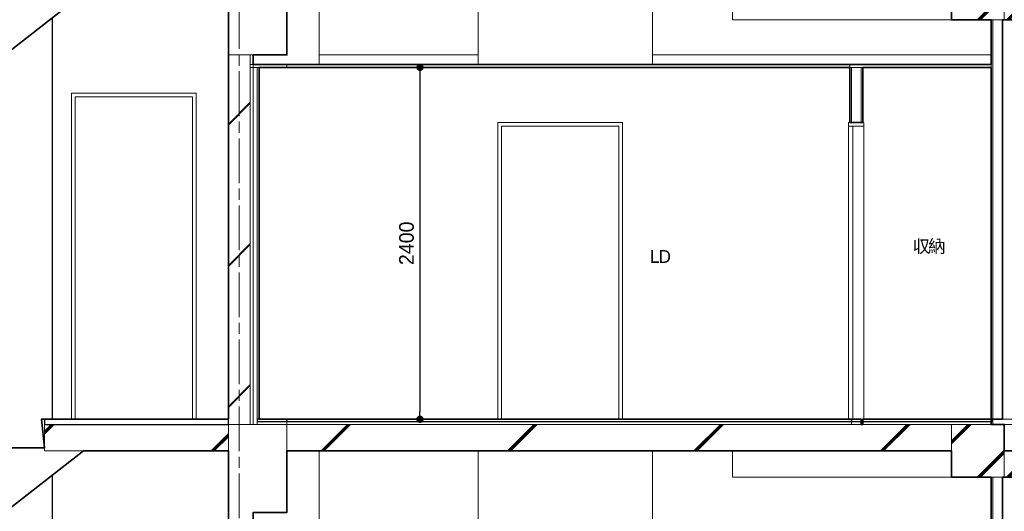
# Model space of a CAD drawing. Header units: millimetres. Extents: x -38341 to 3709, y -10682 to 48718.
# Tile 6 of 118: x -29051 to -22332, y 5647 to 9000. Entities that reach past the tile are written whole.
import ezdxf

# ---------------------------------------------------------------- set-up
doc = ezdxf.new("R2010")
doc.units = ezdxf.units.MM
doc.header["$LTSCALE"] = 50
doc.header["$PDMODE"] = 1
doc.header["$PDSIZE"] = -2
doc.linetypes.add('ISO-08 一点鎖線', pattern=[9.144, 6.096, -0.762, 1.524, -0.762])
doc.layers.add('00ライン-グリッド-線', color=13, linetype='ISO-08 一点鎖線', lineweight=5, true_color=0xff5454)
for name, color, linetype, lineweight in [('02モデリング-01スペース-2名前', 7, 'Continuous', 5), ('02モデリング-03スラブ', 7, 'Continuous', 5), ('02モデリング-03スラブ-仕上げ', 7, 'Continuous', 5), ('02モデリング-03スラブ-仕上げ_ハッチング', 7, 'Continuous', 5), ('02モデリング-03スラブ_ハッチング', 7, 'Continuous', 5), ('02モデリング-04壁-内部', 7, 'Continuous', 5), ('02モデリング-04壁-内部_ハッチング', 7, 'Continuous', 5), ('02モデリング-04壁-外部', 7, 'Continuous', 5), ('02モデリング-04壁-外部_ハッチング', 7, 'Continuous', 5), ('02モデリング-05天井', 7, 'Continuous', 5), ('02モデリング-05天井_ハッチング', 7, 'Continuous', 5), ('02モデリング-07建具-木製', 7, 'Continuous', 5), ('02モデリング-07建具-木製_ハッチング', 7, 'Continuous', 5), ('02モデリング-07建具-鋼製', 7, 'Continuous', 5), ('02モデリング-08階段', 7, 'Continuous', 25), ('02モデリング-08階段_ハッチング', 7, 'Continuous', 5), ('02モデリング-10梁', 7, 'Continuous', 18), ('02モデリング-10梁_ハッチング', 7, 'Continuous', 5), ('03構成要素-2壁-PB', 7, 'Continuous', 5), ('03構成要素-2壁-PB_ハッチング', 7, 'Continuous', 5), ('一般', 7, 'Continuous', 5), ('一般_ハッチング', 7, 'Continuous', 5), ('寸法', 7, 'Continuous', 5), ('断面スタイル', 7, 'Continuous', 35)]:
    doc.layers.add(name, color=color, linetype=linetype, lineweight=lineweight)
doc.styles.add('PT Sans Narrow', font='PTSans.ttc')
doc.styles.get("Standard").update_dxf_attribs({"font": 'txt', "bigfont": 'BIGFONT.SHX'})
doc.dimstyles.new('hiro2', dxfattribs={"dimtxt": 99.953704, "dimasz": 49.996948, "dimexe": 0, "dimexo": 75, "dimgap": 40, "dimtad": 1, "dimdsep": 46, "dimlunit": 6, "dimtxsty": 'PT Sans Narrow', "dimblk": 'DOT', "dimblk1": 'DOT', "dimblk2": 'DOT', "dimcen": 0, "dimazin": 0, "dimtfac": 0.8, "dimtix": 1, "dimtmove": 0, "dimatfit": 0, "dimldrblk": 'VW_FILLEDARROW', "dimfxl": 1, "dimfrac": 2, "dimtolj": 1, "dimarcsym": 0})

# ---------------------------------------------------------------- blocks, each defined once
blk = doc.blocks.new('Section-3')
at = {"layer": '02モデリング-03スラブ', "color": 7, "linetype": 'Continuous', "lineweight": 5, "transparency": 33554687}
blk.add_line((-3952.5, 9000), (-2385, 9000), dxfattribs=at)
at = {"layer": '02モデリング-03スラブ', "color": 7, "linetype": 'Continuous', "lineweight": 18, "transparency": 33554687}
blk.add_line((-3940, 6240), (-2385, 6240), dxfattribs=at)
at = {"layer": '02モデリング-03スラブ-仕上げ', "color": 7, "linetype": 'Continuous', "lineweight": 25, "transparency": 33554687}
blk.add_line((-4017.5, 6260), (-4017.5, 6275), dxfattribs=at)
at = {"layer": '02モデリング-03スラブ-仕上げ', "color": 7, "linetype": 'Continuous', "lineweight": 18, "transparency": 33554687}
blk.add_line((-4017.5, 6240), (-4017.5, 6260), dxfattribs=at)
at = {"layer": '02モデリング-04壁-内部', "color": 7, "linetype": 'Continuous', "lineweight": 25, "transparency": 33554687}
for p, q in [((-10435, 6275), (-10435, 9014.6)), ((-10435, 3155), (-10435, 5894.6))]:
    blk.add_line(p, q, dxfattribs=at)
at = {"layer": '02モデリング-04壁-内部', "color": 7, "linetype": 'Continuous', "lineweight": 5, "transparency": 33554687}
for p, q in [((-9025, 8675), (-5173.3, 8675)), ((-4905, 8675), (-4030, 8675)), ((-3952.5, 6275), (-3865, 6275))]:
    blk.add_line(p, q, dxfattribs=at)
at = {"layer": '02モデリング-04壁-内部', "color": 7, "linetype": 'Continuous', "lineweight": 18, "transparency": 33554687}
blk.add_line((-4030, 5654.8), (-4030, 5674.5), dxfattribs=at)
at = {"layer": '02モデリング-04壁-外部', "color": 7, "linetype": 'Continuous', "lineweight": 5, "transparency": 33554687}
for p, q in [((-8615, 8695), (-8615, 9180)), ((-7530, 8695), (-7530, 9180)), ((-6340, 8695), (-6340, 9180)), ((-8615, 5575), (-8615, 6060)), ((-7530, 5575), (-7530, 6060)), ((-6340, 5575), (-6340, 6060))]:
    blk.add_line(p, q, dxfattribs=at)
at = {"layer": '02モデリング-05天井', "color": 7, "linetype": 'Continuous', "lineweight": 13, "transparency": 33554687}
blk.add_line((-5173.3, 8675), (-4995, 8675), dxfattribs=at)
at = {"layer": '02モデリング-07建具-木製', "color": 7, "linetype": 'Continuous', "lineweight": 5, "transparency": 33554687}
for p, q in [((-4897.5, 6275), (-4897.5, 8275)), ((-4917.5, 6275), (-4905, 6275))]:
    blk.add_line(p, q, dxfattribs=at)
at = {"layer": '02モデリング-07建具-鋼製', "color": 7, "linetype": 'Continuous', "lineweight": 5, "transparency": 33554687, "flags": 128}
for points in [[(-10304.2, 6275), (-10304.2, 8500), (-9454.2, 8500), (-9454.2, 6275)], [(-10279.2, 6275), (-10279.2, 8475), (-9479.2, 8475), (-9479.2, 6275)], [(-7396, 6275), (-7396, 8300), (-6546, 8300), (-6546, 6275)], [(-7371, 6275), (-7371, 8275), (-6571, 8275), (-6571, 6275)]]:
    blk.add_lwpolyline(points, dxfattribs=at)
at = {"layer": '02モデリング-10梁', "color": 7, "linetype": 'Continuous', "lineweight": 18, "transparency": 33554687}
for p, q in [((-8615, 8760), (-7530, 8760)), ((-6340, 8760), (-4030, 8760))]:
    blk.add_line(p, q, dxfattribs=at)
at = {"layer": '02モデリング-10梁', "color": 7, "linetype": 'Continuous', "lineweight": 18, "transparency": 33554687, "flags": 128}
for points in [[(-5795, 9180), (-5795, 9000), (-4300, 9000)], [(-5795, 6060), (-5795, 5880), (-4300, 5880)]]:
    blk.add_lwpolyline(points, dxfattribs=at)
blk = doc.blocks.new('Section-4')
at = {"color": 255, "linetype": 'Continuous', "lineweight": 5, "transparency": 33554687}
for points, layer in [([(-4017.5, 6275), (-4017.5, 9000), (-3952.5, 9000), (-3952.5, 6275)], '02モデリング-04壁-内部_ハッチング'), ([(-4917.5, 8300), (-4917.5, 8675), (-4905, 8675), (-4905, 8300)], '02モデリング-04壁-内部_ハッチング'), ([(-4017.5, 3155), (-3952.5, 3155), (-3952.5, 3946.3), (-3952.5, 5880), (-4017.5, 5880), (-4017.5, 4007.9)], '02モデリング-04壁-内部_ハッチング'), ([(-10223, 9180), (-12223, 7620), (-12240, 7620), (-12240, 7835), (-12260, 8030), (-11990, 8030), (-12010, 8225), (-11740, 8225), (-11760, 8420), (-11490, 8420), (-11510, 8615), (-11240, 8615), (-11260, 8810), (-10990, 8810), (-11010, 9005), (-10740, 9005), (-10760, 9200), (-10490, 9200), (-10510, 9395), (-10490, 9395), (-10490, 9180)], '02モデリング-08階段_ハッチング'), ([(-10223, 6060), (-12223, 4500), (-12240, 4500), (-12240, 4715), (-12260, 4910), (-11990, 4910), (-12010, 5105), (-11740, 5105), (-11760, 5300), (-11490, 5300), (-11510, 5495), (-11240, 5495), (-11260, 5690), (-10990, 5690), (-11010, 5885), (-10740, 5885), (-10760, 6080), (-10490, 6080), (-10510, 6275), (-10490, 6275), (-10490, 6060)], '02モデリング-08階段_ハッチング')]:
    blk.add_wipeout(points, dxfattribs=at).dxf.layer = layer
at = {"color": 255, "linetype": 'Continuous', "lineweight": 5}
blk.add_wipeout([(-9235, 6240), (-9235, 5640), (-8835, 5640), (-8835, 6240)], dxfattribs=at).dxf.layer = '02モデリング-10梁_ハッチング'
at = {"layer": '02モデリング-10梁_ハッチング', "linetype": 'Continuous', "lineweight": 5}
h = blk.add_hatch(dxfattribs=at)
h.set_pattern_fill('鉄筋コンクリート [CN] HF-スラブ', style=0, pattern_type=2)
h.set_pattern_definition([(45, (-9026.05, 5926.7), (-621.7, 650.7), []), (45, (-9020.9, 5920.6), (-621.8, 650.7), []), (45, (-9017.1, 5913.5), (-621.8, 650.7), [])])
h.paths.add_polyline_path([(-9235, 6240), (-9235, 5640), (-8835, 5640), (-8835, 6240)])
at = {"color": 255, "linetype": 'Continuous', "lineweight": 5, "transparency": 33554687}
for points in [[(-4017.5, 6275), (-4017.5, 9000), (-4030, 9000), (-4030, 6275)], [(-4982.5, 8300), (-4982.5, 8675), (-4917.5, 8675), (-4917.5, 8300)], [(-4017.5, 5656.7), (-4017.5, 5672.8), (-4017.5, 5675.7), (-4017.5, 5880), (-4030, 5880), (-4030, 5674.5), (-4030, 5654.8), (-4030, 3155), (-4017.5, 3155)]]:
    blk.add_wipeout(points, dxfattribs=at).dxf.layer = '02モデリング-04壁-内部_ハッチング'
for points, layer in [([(-10490, 6060), (-9235, 6060), (-9235, 6240), (-10490, 6240)], '02モデリング-03スラブ_ハッチング'), ([(-4995, 8300), (-4995, 8675), (-4982.5, 8675), (-4982.5, 8300)], '02モデリング-04壁-内部_ハッチング')]:
    blk.add_wipeout(points, dxfattribs=at).dxf.layer = layer
at = {"color": 255, "linetype": 'Continuous', "lineweight": 5}
for points in [[(-3940, 9360), (-3940, 9000), (-4300, 9000), (-4300, 9360)], [(-3940, 6240), (-3940, 5880), (-4300, 5880), (-4300, 6240)]]:
    blk.add_wipeout(points, dxfattribs=at).dxf.layer = '02モデリング-10梁_ハッチング'
at = {"layer": '02モデリング-03スラブ_ハッチング', "linetype": 'Continuous', "lineweight": 5, "transparency": 33554687}
h = blk.add_hatch(dxfattribs=at)
h.set_pattern_fill('鉄筋コンクリート [CN] HF-スラブ', style=0, pattern_type=2)
h.set_pattern_definition([(45, (-9853.55, 6136.7), (-621.7, 650.7), []), (45, (-9848.4, 6130.6), (-621.8, 650.7), []), (45, (-9844.6, 6123.5), (-621.8, 650.7), [])])
h.paths.add_polyline_path([(-10490, 6060), (-9235, 6060), (-9235, 6240), (-10490, 6240)])
at = {"layer": '02モデリング-10梁_ハッチング', "linetype": 'Continuous', "lineweight": 5}
h = blk.add_hatch(dxfattribs=at)
h.set_pattern_fill('鉄筋コンクリート [CN] HF', style=0, pattern_type=2)
h.set_pattern_definition([(45, (-4111.05, 9166.74), (-207.25, 216.9), []), (45, (-4105.88, 9160.6), (-207.26, 216.9), []), (45, (-4102.1, 9153.48), (-207.26, 216.9), [])])
h.paths.add_polyline_path([(-3940, 9360), (-3940, 9000), (-4300, 9000), (-4300, 9360)])
h = blk.add_hatch(dxfattribs=at)
h.set_pattern_fill('鉄筋コンクリート [CN] HF', style=0, pattern_type=2)
h.set_pattern_definition([(45, (-4111.05, 6046.74), (-207.25, 216.9), []), (45, (-4105.88, 6040.6), (-207.26, 216.9), []), (45, (-4102.1, 6033.48), (-207.26, 216.9), [])])
h.paths.add_polyline_path([(-3940, 6240), (-3940, 5880), (-4300, 5880), (-4300, 6240)])
at = {"color": 255, "linetype": 'Continuous', "lineweight": 5, "transparency": 33554687}
for points, layer in [([(-4995, 8695), (-4995, 8675), (-4030, 8675), (-4030, 8695)], '02モデリング-05天井_ハッチング'), ([(-5002.5, 8275), (-5002.5, 8300), (-4897.5, 8300), (-4897.5, 8275)], '02モデリング-07建具-木製_ハッチング')]:
    blk.add_wipeout(points, dxfattribs=at).dxf.layer = layer
for points, layer in [([(-3940, 9000), (-2421.9, 9000), (-2385.5, 9000), (-2385.5, 9180), (-2421.9, 9180), (-3940, 9180)], '02モデリング-03スラブ_ハッチング'), ([(-10490, 6240), (-9235, 6240), (-9235, 6275), (-10490, 6275)], '02モデリング-03スラブ_ハッチング'), ([(-4300, 6060), (-4811.5, 6060), (-5089.8, 6060), (-8835, 6060), (-8835, 6240), (-5089.8, 6240), (-4811.5, 6240), (-4300, 6240)], '02モデリング-03スラブ_ハッチング'), ([(-3940, 5880), (-2421.9, 5880), (-2385.5, 5880), (-2385.5, 6060), (-2421.9, 6060), (-3940, 6060)], '02モデリング-03スラブ_ハッチング'), ([(-4995, 8675), (-5173.3, 8675), (-8835, 8675), (-8835, 8695), (-5173.3, 8695), (-4995, 8695)], '02モデリング-05天井_ハッチング')]:
    blk.add_wipeout(points, dxfattribs=at).dxf.layer = layer
at = {"layer": '02モデリング-03スラブ_ハッチング', "linetype": 'Continuous', "lineweight": 5, "transparency": 33554687}
h = blk.add_hatch(dxfattribs=at)
h.set_pattern_fill('鉄筋コンクリート [CN] HF-スラブ', style=0, pattern_type=2)
h.set_pattern_definition([(45, (-3153.8, 9076.7), (-621.7, 650.7), []), (45, (-3148.6, 9070.6), (-621.8, 650.7), []), (45, (-3144.85, 9063.5), (-621.8, 650.7), [])])
h.paths.add_polyline_path([(-3940, 9000), (-2421.9, 9000), (-2385.5, 9000), (-2385.5, 9180), (-2421.9, 9180), (-3940, 9180)])
h = blk.add_hatch(dxfattribs=at)
h.set_pattern_fill('鉄筋コンクリート [CN] HF-スラブ', style=0, pattern_type=2)
h.set_pattern_definition([(45, (-6558.55, 6136.7), (-621.74, 650.72), []), (45, (-6553.4, 6130.6), (-621.8, 650.67), []), (45, (-6549.6, 6123.5), (-621.8, 650.67), [])])
h.paths.add_polyline_path([(-4300, 6060), (-4811.5, 6060), (-5089.8, 6060), (-8835, 6060), (-8835, 6240), (-5089.8, 6240), (-4811.5, 6240), (-4300, 6240)])
h = blk.add_hatch(dxfattribs=at)
h.set_pattern_fill('鉄筋コンクリート [CN] HF-スラブ', style=0, pattern_type=2)
h.set_pattern_definition([(45, (-3153.8, 5956.7), (-621.7, 650.7), []), (45, (-3148.6, 5950.6), (-621.8, 650.7), []), (45, (-3144.85, 5943.5), (-621.8, 650.7), [])])
h.paths.add_polyline_path([(-3940, 5880), (-2421.9, 5880), (-2385.5, 5880), (-2385.5, 6060), (-2421.9, 6060), (-3940, 6060)])
at = {"color": 255, "linetype": 'Continuous', "lineweight": 5, "transparency": 33554687}
for points in [[(-8835, 6240), (-5169.2, 6240), (-4982.5, 6240), (-4982.5, 6260), (-5169.2, 6260), (-8835, 6260)], [(-4905, 6260), (-4905, 6240), (-4030, 6240), (-4030, 6260)]]:
    blk.add_wipeout(points, dxfattribs=at).dxf.layer = '02モデリング-03スラブ-仕上げ_ハッチング'
for points in [[(-9037.5, 6240), (-8835, 6240), (-8835, 6260), (-9037.5, 6260)], [(-4905, 6275), (-4905, 6260), (-4030, 6260), (-4030, 6275)]]:
    blk.add_wipeout(points, dxfattribs=at).dxf.layer = '02モデリング-03スラブ-仕上げ_ハッチング'
blk.add_wipeout([(-8835, 6260), (-5169.2, 6260), (-4982.5, 6260), (-4982.5, 6275), (-5169.2, 6275), (-8835, 6275)], dxfattribs=at).dxf.layer = '02モデリング-03スラブ-仕上げ_ハッチング'
for points in [[(-9037.5, 6260), (-8835, 6260), (-8835, 6275), (-9037.5, 6275)], [(-4982.5, 6260), (-4982.5, 6240), (-4917.5, 6240), (-4917.5, 6260)]]:
    blk.add_wipeout(points, dxfattribs=at).dxf.layer = '02モデリング-03スラブ-仕上げ_ハッチング'
for points, layer in [([(-4982.5, 6275), (-4982.5, 6260), (-4917.5, 6260), (-4917.5, 6275)], '02モデリング-03スラブ-仕上げ_ハッチング'), ([(-9037.5, 6275), (-9037.5, 8675), (-9025, 8675), (-9025, 6275)], '03構成要素-2壁-PB_ハッチング')]:
    blk.add_wipeout(points, dxfattribs=at).dxf.layer = layer
for points, layer in [([(-9065, 6240), (-9065, 8675), (-9037.5, 8675), (-9037.5, 6240)], '02モデリング-04壁-外部_ハッチング'), ([(-5002.5, 8275), (-5002.5, 6275), (-4972.5, 6275), (-4972.5, 8275)], '02モデリング-07建具-木製_ハッチング')]:
    blk.add_wipeout(points, dxfattribs=at).dxf.layer = layer
blk.add_wipeout([(-9085, 6240), (-9085, 8760), (-9065, 8760), (-9065, 6240)], dxfattribs=at).dxf.layer = '02モデリング-04壁-外部_ハッチング'
blk.add_wipeout([(-9085, 6240), (-9085, 8760), (-9235, 8760), (-9235, 6240)], dxfattribs=at).dxf.layer = '02モデリング-04壁-外部_ハッチング'
at = {"layer": '02モデリング-04壁-外部_ハッチング', "linetype": 'Continuous', "lineweight": 5, "transparency": 33554687}
h = blk.add_hatch(dxfattribs=at)
h.set_pattern_fill('鉄筋コンクリート [CN] HF-壁用', angle=90, style=0, pattern_type=2)
h.set_pattern_definition([(45, (-9123.7, 7532.87), (-21689, -20726.47), []), (45, (-9124.64, 7535.36), (-21689, -20726.47), []), (45, (-9126.2, 7536.9), (-21689, -20726.47), [])])
h.paths.add_polyline_path([(-9085, 6240), (-9085, 8760), (-9235, 8760), (-9235, 6240)])
at = {"color": 255, "linetype": 'Continuous', "lineweight": 5, "transparency": 33554687}
blk.add_wipeout([(-8835, 8675), (-9085, 8675), (-9085, 8695), (-8835, 8695)], dxfattribs=at).dxf.layer = '02モデリング-05天井_ハッチング'
at = {"color": 255, "linetype": 'Continuous', "lineweight": 5}
blk.add_wipeout([(-9235, 9360), (-9235, 8760), (-8835, 8760), (-8835, 9360)], dxfattribs=at).dxf.layer = '02モデリング-10梁_ハッチング'
at = {"layer": '02モデリング-10梁_ハッチング', "linetype": 'Continuous', "lineweight": 5}
h = blk.add_hatch(dxfattribs=at)
h.set_pattern_fill('鉄筋コンクリート [CN] HF-スラブ', style=0, pattern_type=2)
h.set_pattern_definition([(45, (-9026.05, 9046.7), (-621.7, 650.7), []), (45, (-9020.9, 9040.6), (-621.8, 650.7), []), (45, (-9017.1, 9033.5), (-621.8, 650.7), [])])
h.paths.add_polyline_path([(-9235, 9360), (-9235, 8760), (-8835, 8760), (-8835, 9360)])
blk = doc.blocks.new('Section-5')
at = {"layer": '02モデリング-03スラブ', "color": 7, "linetype": 'Continuous', "lineweight": 5, "transparency": 33554687}
for p, q in [((-3940, 9180), (-3940, 9000)), ((-3940, 9000), (-2421.9, 9000)), ((-9235, 6240), (-10490, 6240)), ((-10490, 6240), (-10490, 6060)), ((-9235, 6060), (-9235, 6240)), ((-8835, 6060), (-8835, 6240)), ((-8835, 6240), (-5089.8, 6240)), ((-5089.8, 6240), (-4811.5, 6240)), ((-4811.5, 6240), (-4300, 6240)), ((-4300, 6240), (-4300, 6060)), ((-10490, 6060), (-9235, 6060)), ((-5089.8, 6060), (-8835, 6060)), ((-4811.5, 6060), (-5089.8, 6060)), ((-4300, 6060), (-4811.5, 6060)), ((-2421.9, 6060), (-3940, 6060)), ((-3940, 6060), (-3940, 5880)), ((-3940, 5880), (-2421.9, 5880))]:
    blk.add_line(p, q, dxfattribs=at)
at = {"layer": '02モデリング-03スラブ', "color": 7, "linetype": 'Continuous', "lineweight": 25, "transparency": 33554687}
for p, q in [((-9235, 6275), (-10490, 6275)), ((-10490, 6275), (-10490, 6240)), ((-9235, 6240), (-9235, 6275)), ((-10490, 6240), (-9235, 6240))]:
    blk.add_line(p, q, dxfattribs=at)
at = {"layer": '02モデリング-03スラブ-仕上げ', "color": 7, "linetype": 'Continuous', "lineweight": 25, "transparency": 33554687}
for p, q in [((-8835, 6275), (-9037.5, 6275)), ((-9037.5, 6275), (-9037.5, 6260)), ((-9037.5, 6260), (-8835, 6260)), ((-5169.2, 6275), (-8835, 6275)), ((-8835, 6275), (-8835, 6260)), ((-8835, 6260), (-8835, 6275)), ((-8835, 6260), (-5169.2, 6260)), ((-4982.5, 6275), (-5169.2, 6275)), ((-5169.2, 6260), (-4982.5, 6260)), ((-4982.5, 6260), (-4982.5, 6275)), ((-4982.5, 6275), (-4982.5, 6260)), ((-4917.5, 6275), (-4982.5, 6275)), ((-4982.5, 6260), (-4917.5, 6260)), ((-4917.5, 6260), (-4917.5, 6275)), ((-4905, 6275), (-4905, 6260)), ((-4030, 6275), (-4905, 6275)), ((-4905, 6260), (-4030, 6260)), ((-4030, 6260), (-4030, 6275))]:
    blk.add_line(p, q, dxfattribs=at)
at = {"layer": '02モデリング-03スラブ-仕上げ', "color": 7, "linetype": 'Continuous', "lineweight": 18, "transparency": 33554687}
for p, q in [((-8835, 6260), (-9037.5, 6260)), ((-9037.5, 6260), (-9037.5, 6240)), ((-5169.2, 6260), (-8835, 6260)), ((-8835, 6260), (-8835, 6240)), ((-8835, 6240), (-8835, 6260)), ((-4982.5, 6260), (-5169.2, 6260)), ((-4982.5, 6240), (-4982.5, 6260)), ((-4982.5, 6260), (-4982.5, 6240)), ((-4917.5, 6260), (-4982.5, 6260)), ((-4917.5, 6240), (-4917.5, 6260)), ((-4905, 6260), (-4905, 6240)), ((-4030, 6260), (-4905, 6260)), ((-4030, 6240), (-4030, 6260)), ((-9037.5, 6240), (-8835, 6240)), ((-8835, 6240), (-5169.2, 6240)), ((-5169.2, 6240), (-4982.5, 6240)), ((-4982.5, 6240), (-4917.5, 6240)), ((-4905, 6240), (-4030, 6240))]:
    blk.add_line(p, q, dxfattribs=at)
at = {"layer": '02モデリング-04壁-内部', "color": 7, "linetype": 'Continuous', "lineweight": 18, "transparency": 33554687}
for p, q in [((-4030, 6275), (-4030, 9000)), ((-4030, 9000), (-4017.5, 9000)), ((-4017.5, 9000), (-3952.5, 9000)), ((-3952.5, 6275), (-3952.5, 9000)), ((-4995, 8675), (-4982.5, 8675)), ((-4995, 8300), (-4995, 8675)), ((-4982.5, 8675), (-4917.5, 8675)), ((-4917.5, 8675), (-4905, 8675)), ((-4905, 8300), (-4905, 8675)), ((-4995, 8300), (-4982.5, 8300)), ((-4917.5, 8300), (-4905, 8300)), ((-4030, 6275), (-4017.5, 6275)), ((-4017.5, 6275), (-3952.5, 6275)), ((-4030, 5880), (-4017.5, 5880)), ((-4030, 5674.5), (-4030, 5880)), ((-4017.5, 5880), (-3952.5, 5880)), ((-3952.5, 3946.3), (-3952.5, 5880)), ((-4030, 5654.8), (-4030, 5674.5)), ((-4030, 3155), (-4030, 5654.8))]:
    blk.add_line(p, q, dxfattribs=at)
at = {"layer": '02モデリング-04壁-内部', "color": 7, "linetype": 'Continuous', "lineweight": 5, "transparency": 33554687}
for p, q in [((-4017.5, 6275), (-4017.5, 9000)), ((-4017.5, 6275), (-4017.5, 9000)), ((-4982.5, 8300), (-4982.5, 8675)), ((-4982.5, 8300), (-4982.5, 8675)), ((-4917.5, 8300), (-4917.5, 8675)), ((-4917.5, 8300), (-4917.5, 8675)), ((-4982.5, 8300), (-4917.5, 8300)), ((-4017.5, 5675.7), (-4017.5, 5880)), ((-4017.5, 4007.9), (-4017.5, 5880)), ((-4017.5, 5672.8), (-4017.5, 5675.7)), ((-4017.5, 5656.7), (-4017.5, 5672.8)), ((-4017.5, 3155), (-4017.5, 5656.7))]:
    blk.add_line(p, q, dxfattribs=at)
at = {"layer": '02モデリング-04壁-外部', "color": 7, "linetype": 'Continuous', "lineweight": 13, "transparency": 33554687}
for p, q in [((-9235, 6240), (-9235, 8760)), ((-9085, 6240), (-9085, 8760))]:
    blk.add_line(p, q, dxfattribs=at)
at = {"layer": '02モデリング-04壁-外部', "color": 7, "linetype": 'Continuous', "lineweight": 5, "transparency": 33554687}
for p, q in [((-9235, 8760), (-9085, 8760)), ((-9085, 8760), (-9065, 8760)), ((-9085, 6240), (-9085, 8760)), ((-9065, 6240), (-9065, 8760)), ((-9065, 6240), (-9065, 8675)), ((-9065, 8675), (-9037.5, 8675)), ((-9037.5, 6240), (-9037.5, 8675)), ((-9037.5, 8675), (-9025, 8675)), ((-9025, 6275), (-9025, 8675)), ((-9037.5, 6275), (-9025, 6275)), ((-9235, 6240), (-9085, 6240)), ((-9085, 6240), (-9065, 6240)), ((-9065, 6240), (-9037.5, 6240))]:
    blk.add_line(p, q, dxfattribs=at)
at = {"layer": '02モデリング-05天井', "color": 7, "linetype": 'Continuous', "lineweight": 13, "transparency": 33554687}
for p, q in [((-9085, 8675), (-9085, 8695)), ((-9085, 8695), (-8835, 8695)), ((-8835, 8675), (-9085, 8675)), ((-8835, 8675), (-8835, 8695)), ((-8835, 8695), (-5173.3, 8695)), ((-8835, 8695), (-8835, 8675)), ((-5173.3, 8675), (-8835, 8675)), ((-5173.3, 8695), (-4995, 8695)), ((-4995, 8675), (-5173.3, 8675)), ((-4995, 8695), (-4995, 8675)), ((-4030, 8695), (-4995, 8695)), ((-4995, 8695), (-4995, 8675)), ((-4995, 8675), (-4030, 8675)), ((-4030, 8675), (-4030, 8695))]:
    blk.add_line(p, q, dxfattribs=at)
at = {"layer": '02モデリング-07建具-木製', "color": 7, "linetype": 'Continuous', "lineweight": 5, "transparency": 33554687}
for p, q in [((-5002.5, 8275), (-5002.5, 8300)), ((-5002.5, 8300), (-4897.5, 8300)), ((-4897.5, 8275), (-5002.5, 8275)), ((-5002.5, 8275), (-5002.5, 6275)), ((-4972.5, 8275), (-5002.5, 8275)), ((-4972.5, 6275), (-4972.5, 8275)), ((-4897.5, 8300), (-4897.5, 8275)), ((-5002.5, 6275), (-4972.5, 6275))]:
    blk.add_line(p, q, dxfattribs=at)
at = {"layer": '02モデリング-08階段', "color": 7, "linetype": 'Continuous', "lineweight": 5, "transparency": 33554687}
for p, q in [((-10223, 9180), (-12223, 7620)), ((-10490, 6080), (-10510, 6275)), ((-10510, 6275), (-10490, 6275)), ((-10490, 6275), (-10490, 6060)), ((-10223, 6060), (-12223, 4500)), ((-10760, 6080), (-10490, 6080)), ((-10490, 6060), (-10223, 6060))]:
    blk.add_line(p, q, dxfattribs=at)
at = {"layer": '02モデリング-10梁', "color": 7, "linetype": 'Continuous', "lineweight": 18, "transparency": 33554687}
for p, q in [((-9235, 9360), (-9235, 8760)), ((-8835, 8760), (-8835, 9360)), ((-4300, 9000), (-4300, 9360)), ((-3940, 9360), (-3940, 9000)), ((-3940, 9000), (-4300, 9000)), ((-9235, 8760), (-8835, 8760)), ((-9235, 6240), (-9235, 5640)), ((-8835, 6240), (-9235, 6240)), ((-8835, 5640), (-8835, 6240)), ((-4300, 5880), (-4300, 6240)), ((-4300, 6240), (-3940, 6240)), ((-3940, 6240), (-3940, 5880)), ((-3940, 5880), (-4300, 5880))]:
    blk.add_line(p, q, dxfattribs=at)
at = {"layer": '03構成要素-2壁-PB', "color": 7, "linetype": 'Continuous', "lineweight": 5, "transparency": 33554687}
blk.add_line((-9037.5, 6275), (-9037.5, 8675), dxfattribs=at)
at = {"layer": '断面スタイル', "transparency": 33554687, "flags": 128}
for points in [[(-2385.5, 9180), (-2385.5, 9000), (-3952.5, 9000), (-3952.5, 6275), (-4030, 6275), (-4030, 6240), (-3940, 6240), (-3940, 6060), (-2385.5, 6060), (-2385.5, 5880), (-3952.5, 5880), (-3952.5, 3120), (-3940, 3120), (-3940, 2940), (-2385.2, 2940), (-2385.2, 2760), (-4300, 2760), (-4300, 2940), (-7360, 2940), (-7360, 0), (-2385.5, 0), (-2385.5, -180), (-8835, -180), (-8835, -1400)], [(-10760, 6080), (-10490, 6080), (-10510, 6275), (-10490, 6275), (-9235, 6275), (-9235, 8760), (-9235, 9180), (-10223, 9180), (-12223, 7620)], [(-10760, 2960), (-10490, 2960), (-10510, 3155), (-10490, 3155), (-9235, 3155), (-9235, 5640), (-9235, 6060), (-10223, 6060), (-12223, 4500)]]:
    blk.add_lwpolyline(points, dxfattribs=at)
for points in [[(-4811.5, 9180), (-8835, 9180), (-8835, 8760), (-9065, 8760), (-9065, 8695), (-4030, 8695), (-4030, 9000), (-4300, 9000), (-4300, 9180)], [(-5173.3, 8675), (-9025, 8675), (-9025, 6275), (-4917.5, 6275), (-4917.5, 6240), (-4905, 6240), (-4905, 6275), (-4030, 6275), (-4030, 8675), (-4905, 8675), (-4905, 8300), (-4995, 8300), (-4995, 8675)], [(-4811.5, 6060), (-8835, 6060), (-8835, 5640), (-9065, 5640), (-9065, 5575), (-4030, 5575), (-4030, 5880), (-4300, 5880), (-4300, 6060)]]:
    blk.add_lwpolyline(points, close=True, dxfattribs=at)
blk = doc.blocks.new('グリッド線-3')
at = {"layer": '00ライン-グリッド-線', "transparency": 33554687}
blk.add_line((0, 0), (0, -14980), dxfattribs=at)
at = {"layer": '00ライン-グリッド-線', "color": 0, "flags": 1}
for tag in ['instanceID', 'IFC_UUID']:
    blk.add_attdef(tag, (-10434.1, -22934.4), '', height=0.18, dxfattribs=at)
blk = doc.blocks.new('グループ-42')
at = {"color": 255, "linetype": 'Continuous', "lineweight": 5, "transparency": 33554687}
blk.add_wipeout([(-108.9, -71.9), (-3.1, -71.9), (-3.1, 71.4), (-108.9, 71.4)], dxfattribs=at).dxf.layer = '一般_ハッチング'
at = {"layer": '一般', "color": 7, "transparency": 33554687, "insert": (-108.9, -71.9), "char_height": 87.459, "attachment_point": 7, "line_spacing_factor": 2.004657, "style": 'PT Sans Narrow'}
blk.add_mtext('{\\T0.89;LD}', dxfattribs=at)
blk = doc.blocks.new('データタグ-23')
at = {"layer": '02モデリング-01スペース-2名前', "color": 7, "transparency": 33554687}
blk.add_blockref('グループ-42', (0, 0), dxfattribs=at)
blk = doc.blocks.new('グループ-44')
at = {"color": 255, "linetype": 'Continuous', "lineweight": 5, "transparency": 33554687}
blk.add_wipeout([(-108.9, -71.9), (113.4, -71.9), (113.4, 71.4), (-108.9, 71.4)], dxfattribs=at).dxf.layer = '一般_ハッチング'
at = {"layer": '一般', "color": 7, "transparency": 33554687, "insert": (-108.9, -71.9), "char_height": 87.459, "attachment_point": 7, "line_spacing_factor": 2.004657, "style": 'PT Sans Narrow'}
blk.add_mtext('{\\T0.89;収納}', dxfattribs=at)
blk = doc.blocks.new('データタグ-25')
at = {"layer": '02モデリング-01スペース-2名前', "color": 7, "transparency": 33554687}
blk.add_blockref('グループ-44', (0, 0), dxfattribs=at)
blk = doc.blocks.new('_Dot')
at = {"color": 0, "linetype": 'ByBlock', "lineweight": -2}
blk.add_line((-0.5, 0), (-1, 0), dxfattribs=at)
at = {"color": 0, "linetype": 'ByBlock', "const_width": 0.5}
blk.add_lwpolyline([(-0.25, 0, 1), (0.25, 0, 1)], format="xyb", close=True, dxfattribs=at)
blk = doc.blocks.new('*D131')
at = {"layer": 'Defpoints', "color": 0, "transparency": 33554687}
for p in [(-26173.2, 8675), (-26319.2, 6275), (-26173.2, 6275)]:
    blk.add_point(p, dxfattribs=at)
at = {"layer": '寸法', "color": 0, "linetype": 'Continuous', "lineweight": -2, "transparency": 33554687}
for p, q in [((-26248.2, 8675), (-26319.2, 8675)), ((-26319.2, 8625), (-26319.2, 6325)), ((-26248.2, 6275), (-26319.2, 6275))]:
    blk.add_line(p, q, dxfattribs=at)
at = {"layer": '寸法', "color": 0, "lineweight": -2, "xscale": 49.99694824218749, "yscale": 49.99694824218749, "zscale": 49.99694824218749}
for p, rotation in [((-26319.2, 8675), 90), ((-26319.2, 6275), 270)]:
    blk.add_blockref('_Dot', p, dxfattribs=dict(at, rotation=rotation))
at = {"layer": '寸法', "color": 0, "lineweight": 5, "transparency": 33554687, "insert": (-26410.8, 7475), "char_height": 99.95, "attachment_point": 5, "rotation": 90, "style": 'PT Sans Narrow'}
blk.add_mtext('\\A1;2400', dxfattribs=at)
blk = doc.blocks.new('VW_FILLEDARROW')
at = {"linetype": 'Continuous', "lineweight": 0, "transparency": 16777216}
blk.add_hatch(color=0, dxfattribs=at).paths.add_polyline_path([(-1.2, 0.32), (0, 0), (-1.2, -0.32), (-0.9, 0)])
at = {"color": 0, "linetype": 'Continuous', "lineweight": 5, "transparency": 16777216, "flags": 128}
blk.add_lwpolyline([(-1.2, 0.32), (0, 0), (-1.2, -0.32), (-0.9, 0)], close=True, dxfattribs=at)

msp = doc.modelspace()

# ---------------------------------------------------------------- block references
at = {"layer": '02モデリング-03スラブ', "color": 7, "transparency": 33554687}
msp.add_blockref('Section-3', (-18391.964, 0), dxfattribs=at)

# ---------------------------------------------------------------- next in the draw order: block references
msp.add_blockref('Section-4', (-18391.964, 0), dxfattribs=at)

# ---------------------------------------------------------------- next in the draw order: block references
msp.add_blockref('Section-5', (-18391.964, 0), dxfattribs=at)

# ---------------------------------------------------------------- next in the draw order: dimensions: what is measured, and where the dimension line sits
at = {"layer": '寸法', "color": 7, "linetype": 'Continuous', "lineweight": 5, "transparency": 33554687}
dim = msp.add_linear_dim(base=(-26319.202, 6275), p1=(-26173.214, 8675), p2=(-26173.214, 6275), angle=270, dimstyle='hiro2', override={"dimpost": '<>', "dimtxsty": 'PT Sans Narrow', "dimtmove": 2}, dxfattribs=at)
dim.commit()
dim.dimension.update_dxf_attribs({"geometry": '*D131', "text_midpoint": (-26410.809, 7475)})

# ---------------------------------------------------------------- next in the draw order: block references
at = {"layer": '00ライン-グリッド-線'}
msp.add_blockref('グリッド線-3', (-27551.964, 13220), dxfattribs=at)
at = {"layer": '02モデリング-01スペース-2名前', "color": 7, "transparency": 33554687}
for name, p in [('データタグ-25', (-22849.202, 7473.052)), ('データタグ-23', (-24640.327, 7413.302))]:
    msp.add_blockref(name, p, dxfattribs=at)

doc.saveas('drawing.dxf')
